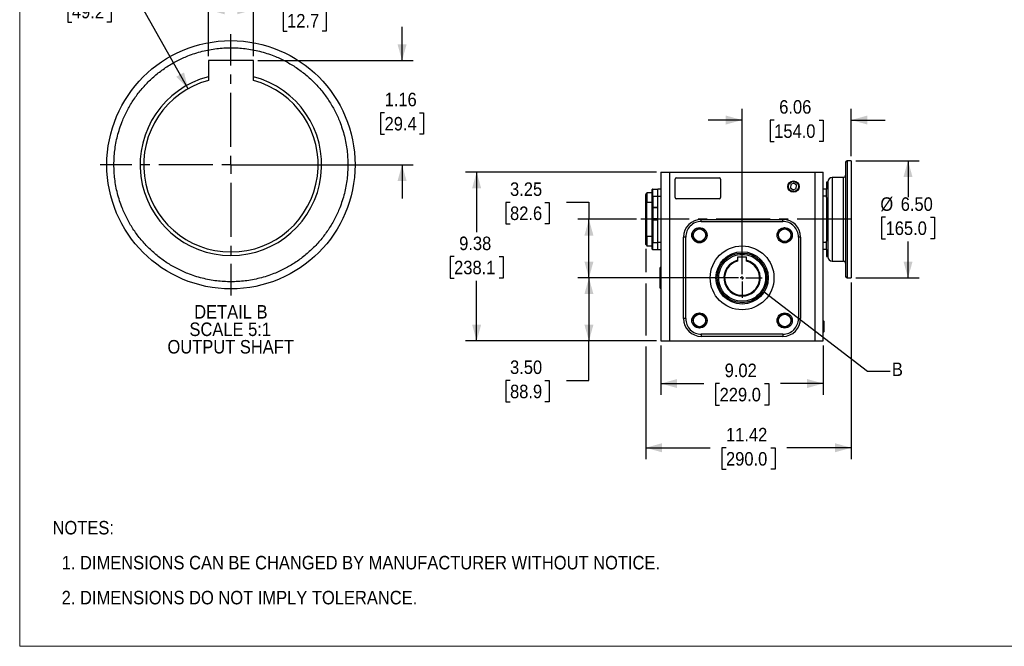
# Model space of a CAD drawing. Header units: inches. Extents: x 0 to 17, y 0 to 11.
# Tile 1 of 7: x 0 to 10.9, y 0 to 7. Entities that reach past the tile are written whole.
import ezdxf

# ---------------------------------------------------------------- set-up
doc = ezdxf.new("R2010")
doc.units = ezdxf.units.IN
doc.header["$MEASUREMENT"] = 0
doc.linetypes.add('SLD-Center', pattern=[0.75, 0.6, -0.05, 0.05, -0.05])
doc.linetypes.add('SLD-Solid', pattern=[0])
doc.layers.add('CENTER', color=40, linetype='SLD-Center')
doc.layers.add('SLD-DEFPOINTS', color=7, linetype='Continuous')
doc.layers.add('DIMENSIONS', color=140, linetype='SLD-Solid', lineweight=25)
doc.layers.add('TEXT', color=140, linetype='SLD-Solid', lineweight=25)
doc.styles.add('SLDTEXTSTYLE0', font='GOTHIC.TTF', dxfattribs={"width": 0.913})
doc.styles.get("Standard").update_dxf_attribs({"font": 'GOTHIC.TTF'})
doc.dimstyles.new('SLDDIMSTYLE0', dxfattribs={"dimtxt": 0.15, "dimasz": 0.18, "dimexe": 0, "dimexo": 0.0625, "dimgap": 0.0375, "dimtad": 0, "dimtih": 1, "dimtoh": 1, "dimlfac": 5, "dimrnd": 1e-09, "dimzin": 12, "dimdsep": 46, "dimtxsty": 'SLDTEXTSTYLE0', "dimsah": 1, "dimcen": 0.09, "dimadec": 0, "dimazin": 3, "dimtfac": 1, "dimtofl": 0, "dimtmove": 0, "dimatfit": 3, "dimfxl": 0, "dimfrac": 2, "dimtolj": 1, "dimtzin": 12, "dimarcsym": 0})
doc.dimstyles.new('SLDDIMSTYLE1', dxfattribs={"dimtxt": 0.15, "dimasz": 0.18, "dimexe": 0, "dimexo": 0.0625, "dimgap": 0.0375, "dimtad": 0, "dimtih": 1, "dimtoh": 1, "dimlfac": 5, "dimrnd": 1e-09, "dimzin": 12, "dimdsep": 46, "dimtxsty": 'SLDTEXTSTYLE0', "dimsah": 1, "dimcen": 0.09, "dimadec": 0, "dimazin": 3, "dimtfac": 1, "dimtmove": 0, "dimatfit": 0, "dimfxl": 0, "dimfrac": 2, "dimtolj": 1, "dimtzin": 12, "dimarcsym": 0})
doc.dimstyles.new('SLDDIMSTYLE11', dxfattribs={"dimtxt": 0.15, "dimasz": 0.18, "dimexe": 0, "dimexo": 0.0625, "dimgap": 0.0375, "dimtad": 0, "dimtih": 1, "dimtoh": 1, "dimrnd": 1e-09, "dimzin": 0, "dimdsep": 46, "dimtxsty": 'SLDTEXTSTYLE0', "dimsah": 1, "dimcen": 0.09, "dimadec": 0, "dimazin": 0, "dimtfac": 1, "dimtofl": 0, "dimtmove": 0, "dimatfit": 3, "dimfxl": 0, "dimfrac": 2, "dimtolj": 1, "dimtzin": 12, "dimarcsym": 0})
doc.dimstyles.new('SLDDIMSTYLE12', dxfattribs={"dimtxt": 0.15, "dimasz": 0.18, "dimexe": 0, "dimexo": 0.0625, "dimgap": 0.0375, "dimtad": 0, "dimtih": 1, "dimtoh": 1, "dimrnd": 1e-09, "dimzin": 12, "dimdsep": 46, "dimtxsty": 'SLDTEXTSTYLE0', "dimsah": 1, "dimcen": 0.09, "dimadec": 0, "dimazin": 3, "dimtfac": 1, "dimtmove": 0, "dimatfit": 0, "dimfxl": 0, "dimfrac": 2, "dimtolj": 1, "dimtzin": 12, "dimarcsym": 0})
doc.dimstyles.new('SLDDIMSTYLE13', dxfattribs={"dimtxt": 0.15, "dimasz": 0.18, "dimexe": 0, "dimexo": 0.0625, "dimgap": 0.0375, "dimtad": 0, "dimtih": 1, "dimtoh": 1, "dimrnd": 1e-09, "dimzin": 12, "dimdsep": 46, "dimtxsty": 'SLDTEXTSTYLE0', "dimsah": 1, "dimcen": 0, "dimadec": 0, "dimazin": 3, "dimtfac": 1, "dimtofl": 0, "dimtmove": 0, "dimatfit": 3, "dimfxl": 0, "dimfrac": 2, "dimtolj": 1, "dimtzin": 12, "dimarcsym": 0})
doc.dimstyles.new('SLDDIMSTYLE2', dxfattribs={"dimtxt": 0.15, "dimasz": 0.18, "dimexe": 0, "dimexo": 0.0625, "dimgap": 0.0375, "dimtad": 0, "dimtih": 1, "dimtoh": 1, "dimlfac": 5, "dimrnd": 1e-09, "dimzin": 4, "dimdsep": 46, "dimtxsty": 'SLDTEXTSTYLE0', "dimsah": 1, "dimcen": 0.09, "dimadec": 0, "dimazin": 1, "dimtfac": 1, "dimtofl": 0, "dimtmove": 0, "dimatfit": 3, "dimfxl": 0, "dimfrac": 2, "dimtolj": 1, "dimtzin": 12, "dimarcsym": 0})
doc.dimstyles.new('SLDDIMSTYLE3', dxfattribs={"dimtxt": 0.18, "dimasz": 0.18, "dimexe": 0, "dimexo": 0.0625, "dimgap": 0, "dimtad": 0, "dimtih": 1, "dimtoh": 1, "dimdec": 0, "dimrnd": 1e-09, "dimzin": 0, "dimdsep": 46, "dimtxsty": 'Standard', "dimblk1": 'NONE', "dimblk2": 'NONE', "dimsah": 1, "dimcen": 0.09, "dimadec": 0, "dimazin": 0, "dimtfac": 0.18, "dimtdec": 0, "dimtofl": 0, "dimtmove": 0, "dimatfit": 3, "dimldrblk": 'NONE', "dimfxl": 0, "dimfrac": 2, "dimtolj": 1, "dimtzin": 0, "dimarcsym": 0})

# ---------------------------------------------------------------- blocks, each defined once
blk = doc.blocks.new('Block2')
at = {"color": 7, "linetype": 'SLD-Solid', "lineweight": 18}
for p, q in [((0, 0), (0, 11)), ((17, 0), (0, 0))]:
    blk.add_line(p, q, dxfattribs=at)
blk = doc.blocks.new('SW_NOTE_0')
at = {"layer": 'TEXT', "color": 0, "char_height": 0.15, "attachment_point": 1, "style": 'SLDTEXTSTYLE0'}
for s, insert in [('NOTES:', (0, 0.192)), ('  1. DIMENSIONS CAN BE CHANGED BY MANUFACTURER WITHOUT NOTICE.', (0, -0.196)), ('  2. DIMENSIONS DO NOT IMPLY TOLERANCE.', (0, -0.584))]:
    blk.add_mtext(s, dxfattribs=dict(at, insert=insert))
blk = doc.blocks.new('_D')
at = {"layer": 'DIMENSIONS'}
for p, q in [((5.445, 4.928), (5.399, 4.928)), ((5.399, 4.928), (5.399, 4.69)), ((5.833, 4.928), (5.878, 4.928)), ((5.878, 4.928), (5.878, 4.69)), ((6.071, 4.929), (6.321, 4.929)), ((6.321, 4.929), (6.321, 4.74)), ((6.848, 4.74), (6.196, 4.74)), ((6.321, 4.09), (6.321, 4.74)), ((5.399, 4.69), (5.445, 4.69)), ((5.878, 4.69), (5.833, 4.69)), ((7.971, 4.09), (6.196, 4.09))]:
    blk.add_line(p, q, dxfattribs=at)
for points in [[(6.321, 4.74), (6.271, 4.56), (6.371, 4.56)], [(6.321, 4.09), (6.371, 4.27), (6.271, 4.27)]]:
    blk.add_solid(points, dxfattribs=at)
at = {"layer": 'DIMENSIONS', "char_height": 0.15, "attachment_point": 1, "style": 'SLDTEXTSTYLE0'}
for s, insert in [('3.25', (5.445, 5.15)), ('82.6', (5.445, 4.882))]:
    blk.add_mtext(s, dxfattribs=dict(at, insert=insert))
blk = doc.blocks.new('_D_1')
at = {"layer": 'DIMENSIONS'}
for p, q in [((8.021, 4.14), (8.021, 5.967)), ((9.234, 5.44), (9.234, 5.967)), ((8.021, 5.842), (7.646, 5.842)), ((8.378, 5.84), (8.333, 5.84)), ((8.333, 5.84), (8.333, 5.602)), ((8.877, 5.84), (8.923, 5.84)), ((8.923, 5.84), (8.923, 5.602)), ((9.234, 5.842), (9.609, 5.842)), ((8.333, 5.602), (8.378, 5.602)), ((8.923, 5.602), (8.877, 5.602))]:
    blk.add_line(p, q, dxfattribs=at)
for points in [[(8.021, 5.842), (7.841, 5.892), (7.841, 5.792)], [(9.234, 5.842), (9.414, 5.792), (9.414, 5.892)]]:
    blk.add_solid(points, dxfattribs=at)
at = {"layer": 'DIMENSIONS', "char_height": 0.15, "attachment_point": 1, "style": 'SLDTEXTSTYLE0'}
for s, insert in [('6.06', (8.434, 6.063)), ('154.0', (8.378, 5.794))]:
    blk.add_mtext(s, dxfattribs=dict(at, insert=insert))
blk = doc.blocks.new('_D_2')
at = {"layer": 'DIMENSIONS'}
for p, q in [((7.971, 4.09), (6.196, 4.09)), ((6.321, 4.09), (6.321, 3.39)), ((7.07, 3.39), (6.196, 3.39)), ((6.321, 2.952), (6.321, 3.39)), ((5.445, 2.951), (5.399, 2.951)), ((5.399, 2.951), (5.399, 2.713)), ((5.833, 2.951), (5.878, 2.951)), ((5.878, 2.951), (5.878, 2.713)), ((6.071, 2.952), (6.321, 2.952)), ((5.399, 2.713), (5.445, 2.713)), ((5.878, 2.713), (5.833, 2.713))]:
    blk.add_line(p, q, dxfattribs=at)
for points in [[(6.321, 4.09), (6.271, 3.91), (6.371, 3.91)], [(6.321, 3.39), (6.371, 3.57), (6.271, 3.57)]]:
    blk.add_solid(points, dxfattribs=at)
at = {"layer": 'DIMENSIONS', "char_height": 0.15, "attachment_point": 1, "style": 'SLDTEXTSTYLE0'}
for s, insert in [('3.50', (5.445, 3.173)), ('88.9', (5.445, 2.904))]:
    blk.add_mtext(s, dxfattribs=dict(at, insert=insert))
blk = doc.blocks.new('_D_3')
at = {"layer": 'DIMENSIONS'}
for p, q in [((7.07, 5.265), (4.949, 5.265)), ((5.074, 5.265), (5.074, 4.597)), ((4.824, 4.326), (4.779, 4.326)), ((4.779, 4.326), (4.779, 4.088)), ((5.323, 4.326), (5.369, 4.326)), ((5.369, 4.326), (5.369, 4.088)), ((4.779, 4.088), (4.824, 4.088)), ((5.074, 3.39), (5.074, 4.058)), ((5.369, 4.088), (5.323, 4.088)), ((7.07, 3.39), (4.949, 3.39))]:
    blk.add_line(p, q, dxfattribs=at)
for points in [[(5.074, 5.265), (5.024, 5.085), (5.124, 5.085)], [(5.074, 3.39), (5.124, 3.57), (5.024, 3.57)]]:
    blk.add_solid(points, dxfattribs=at)
at = {"layer": 'DIMENSIONS', "char_height": 0.15, "attachment_point": 1, "style": 'SLDTEXTSTYLE0'}
for s, insert in [('9.38', (4.88, 4.548)), ('238.1', (4.824, 4.28))]:
    blk.add_mtext(s, dxfattribs=dict(at, insert=insert))
blk = doc.blocks.new('_D_4')
at = {"layer": 'DIMENSIONS'}
for p, q in [((7.12, 3.34), (7.12, 2.792)), ((8.923, 3.34), (8.923, 2.792)), ((7.12, 2.917), (7.595, 2.917)), ((7.772, 2.916), (7.726, 2.916)), ((7.726, 2.916), (7.726, 2.678)), ((8.271, 2.916), (8.317, 2.916)), ((8.317, 2.916), (8.317, 2.678)), ((8.923, 2.917), (8.448, 2.917)), ((7.726, 2.678), (7.772, 2.678)), ((8.317, 2.678), (8.271, 2.678))]:
    blk.add_line(p, q, dxfattribs=at)
for points in [[(7.12, 2.917), (7.3, 2.867), (7.3, 2.967)], [(8.923, 2.917), (8.743, 2.967), (8.743, 2.867)]]:
    blk.add_solid(points, dxfattribs=at)
at = {"layer": 'DIMENSIONS', "char_height": 0.15, "attachment_point": 1, "style": 'SLDTEXTSTYLE0'}
for s, insert in [('9.02', (7.828, 3.138)), ('229.0', (7.772, 2.869))]:
    blk.add_mtext(s, dxfattribs=dict(at, insert=insert))
blk = doc.blocks.new('_D_5')
at = {"layer": 'DIMENSIONS'}
for p, q in [((6.951, 4.414), (6.951, 4.152)), ((6.951, 4.027), (6.951, 3.452)), ((9.234, 4.04), (9.234, 2.079)), ((6.951, 3.327), (6.951, 2.079)), ((6.951, 2.204), (7.666, 2.204)), ((7.843, 2.203), (7.797, 2.203)), ((7.797, 2.203), (7.797, 1.965)), ((8.342, 2.203), (8.387, 2.203)), ((8.387, 2.203), (8.387, 1.965)), ((9.234, 2.204), (8.519, 2.204)), ((7.797, 1.965), (7.843, 1.965)), ((8.387, 1.965), (8.342, 1.965))]:
    blk.add_line(p, q, dxfattribs=at)
for points in [[(6.951, 2.204), (7.131, 2.154), (7.131, 2.254)], [(9.234, 2.204), (9.054, 2.254), (9.054, 2.154)]]:
    blk.add_solid(points, dxfattribs=at)
at = {"layer": 'DIMENSIONS', "char_height": 0.15, "attachment_point": 1, "style": 'SLDTEXTSTYLE0'}
for s, insert in [('11.42', (7.843, 2.425)), ('290.0', (7.843, 2.156))]:
    blk.add_mtext(s, dxfattribs=dict(at, insert=insert))
blk = doc.blocks.new('_D_6')
at = {"layer": 'DIMENSIONS'}
for p, q in [((9.284, 5.39), (9.989, 5.39)), ((9.864, 5.39), (9.864, 4.987)), ((9.615, 4.762), (9.569, 4.762)), ((9.569, 4.762), (9.569, 4.524)), ((10.113, 4.762), (10.159, 4.762)), ((10.159, 4.762), (10.159, 4.524)), ((9.569, 4.524), (9.615, 4.524)), ((9.864, 4.09), (9.864, 4.493)), ((10.159, 4.524), (10.113, 4.524)), ((9.284, 4.09), (9.989, 4.09))]:
    blk.add_line(p, q, dxfattribs=at)
for points in [[(9.864, 5.39), (9.814, 5.21), (9.914, 5.21)], [(9.864, 4.09), (9.914, 4.27), (9.814, 4.27)]]:
    blk.add_solid(points, dxfattribs=at)
at = {"layer": 'DIMENSIONS', "char_height": 0.15, "attachment_point": 1, "style": 'SLDTEXTSTYLE0'}
for s, insert in [('%%c', (9.557, 4.984)), ('6.50', (9.783, 4.984)), ('165.0', (9.615, 4.716))]:
    blk.add_mtext(s, dxfattribs=dict(at, insert=insert))
blk = doc.blocks.new('SW_CENTERMARKSYMBOL_0')
at = {"layer": 'CENTER', "color": 0}
for p, q in [((0, 0.04), (0, 0.222)), ((-0.04, 0), (-0.222, 0)), ((0, 0), (-0.02, 0)), ((0, 0), (0, 0.02)), ((0, 0), (0, -0.02)), ((0, 0), (0.02, 0)), ((0.04, 0), (0.222, 0)), ((0, -0.04), (0, -0.222))]:
    blk.add_line(p, q, dxfattribs=at)
blk = doc.blocks.new('_None')
blk = doc.blocks.new('_D_20')
at = {"layer": 'DIMENSIONS'}
for p, q in [((2.095, 6.552), (2.095, 7.191)), ((2.595, 6.552), (2.595, 7.191)), ((2.095, 7.066), (2.595, 7.066)), ((2.595, 7.066), (2.792, 7.066)), ((2.969, 7.065), (2.924, 7.065)), ((2.924, 7.065), (2.924, 6.827)), ((3.357, 7.065), (3.403, 7.065)), ((3.403, 7.065), (3.403, 6.827)), ((2.924, 6.827), (2.969, 6.827)), ((3.403, 6.827), (3.357, 6.827))]:
    blk.add_line(p, q, dxfattribs=at)
for points in [[(2.095, 7.066), (2.275, 7.016), (2.275, 7.116)], [(2.595, 7.066), (2.415, 7.116), (2.415, 7.016)]]:
    blk.add_solid(points, dxfattribs=at)
at = {"layer": 'DIMENSIONS', "char_height": 0.15, "attachment_point": 1, "style": 'SLDTEXTSTYLE0'}
for s, insert in [('0.50', (2.969, 7.287)), ('12.7', (2.969, 7.019))]:
    blk.add_mtext(s, dxfattribs=dict(at, insert=insert))
blk = doc.blocks.new('_D_21')
at = {"layer": 'DIMENSIONS'}
for p, q in [((4.246, 6.502), (4.246, 6.877)), ((2.645, 6.502), (4.371, 6.502)), ((4.052, 5.923), (4.006, 5.923)), ((4.006, 5.923), (4.006, 5.685)), ((4.44, 5.923), (4.485, 5.923)), ((4.485, 5.923), (4.485, 5.685)), ((4.006, 5.685), (4.052, 5.685)), ((4.485, 5.685), (4.44, 5.685)), ((2.395, 5.346), (4.371, 5.346)), ((4.246, 5.346), (4.246, 4.971))]:
    blk.add_line(p, q, dxfattribs=at)
for points in [[(4.246, 6.502), (4.296, 6.682), (4.196, 6.682)], [(4.246, 5.346), (4.196, 5.166), (4.296, 5.166)]]:
    blk.add_solid(points, dxfattribs=at)
at = {"layer": 'DIMENSIONS', "char_height": 0.15, "attachment_point": 1, "style": 'SLDTEXTSTYLE0'}
for s, insert in [('1.16', (4.052, 6.145)), ('29.4', (4.052, 5.876))]:
    blk.add_mtext(s, dxfattribs=dict(at, insert=insert))
blk = doc.blocks.new('_D_22')
at = {"layer": 'DIMENSIONS'}
for p, q in [((0.58, 7.167), (0.535, 7.167)), ((0.535, 7.167), (0.535, 6.929)), ((0.968, 7.167), (1.014, 7.167)), ((1.014, 7.167), (1.014, 6.929)), ((1.332, 7.145), (1.082, 7.145)), ((1.87, 6.19), (1.332, 7.145)), ((0.535, 6.929), (0.58, 6.929)), ((1.014, 6.929), (0.968, 6.929))]:
    blk.add_line(p, q, dxfattribs=at)
blk.add_solid([(1.87, 6.19), (1.825, 6.371), (1.738, 6.322)], dxfattribs=at)
at = {"layer": 'DIMENSIONS', "char_height": 0.15, "attachment_point": 1, "style": 'SLDTEXTSTYLE0'}
for s, insert in [('%%c', (0.467, 7.389)), ('1.94', (0.694, 7.389)), ('49.2', (0.58, 7.121))]:
    blk.add_mtext(s, dxfattribs=dict(at, insert=insert))
blk = doc.blocks.new('SW_NOTE_4')
at = {"layer": 'TEXT', "color": 0, "char_height": 0.15, "attachment_point": 2, "style": 'SLDTEXTSTYLE0'}
for s, insert in [('DETAIL B', (0.391, 0.192)), ('SCALE 5:1', (0.384, -0.002)), ('OUTPUT SHAFT', (0.389, -0.196))]:
    blk.add_mtext(s, dxfattribs=dict(at, insert=insert))
blk = doc.blocks.new('SW_CENTERMARKSYMBOL_11')
at = {"layer": 'CENTER', "color": 0}
for p, q in [((0, 0.2), (0, 1.451)), ((-0.2, 0), (-1.451, 0)), ((0, 0), (-0.1, 0)), ((0, 0), (0, 0.1)), ((0, 0), (0, -0.1)), ((0, 0), (0.1, 0)), ((0.2, 0), (1.451, 0)), ((0, -0.2), (0, -1.451))]:
    blk.add_line(p, q, dxfattribs=at)

msp = doc.modelspace()

# ---------------------------------------------------------------- linework, layer by layer
for p, q in [((2.5955, 6.5024), (2.0955, 6.5024)), ((2.0955, 6.5024), (2.0955, 6.3221)), ((2.5955, 6.3221), (2.5955, 6.5024)), ((2.0955, 6.3221), (2.0955, 6.2814)), ((2.5955, 6.2814), (2.5955, 6.3221)), ((9.2341, 5.3896), (9.1868, 5.3896)), ((9.1868, 5.3896), (9.1868, 4.74)), ((9.2341, 5.3896), (9.2341, 4.74)), ((7.1199, 5.265), (7.1199, 3.39)), ((7.1199, 5.265), (7.2144, 5.265)), ((7.2144, 5.265), (7.2144, 3.39)), ((7.2144, 5.265), (8.8286, 5.265)), ((8.8286, 5.265), (8.8286, 3.39)), ((8.8286, 5.265), (8.9231, 5.265)), ((8.9231, 3.39), (8.9231, 5.265)), ((7.2774, 4.9816), (7.2774, 5.1863)), ((7.2931, 5.202), (7.7656, 5.202)), ((7.7813, 5.1863), (7.7813, 4.9816)), ((8.5971, 5.1397), (8.5635, 5.1257)), ((8.6259, 5.1176), (8.5971, 5.1397)), ((8.9742, 5.1534), (8.9585, 5.1534)), ((8.9585, 5.1534), (8.9585, 5.0746)), ((8.9742, 5.1573), (8.9742, 4.3227)), ((9.1475, 5.2046), (9.0215, 5.2046)), ((9.0215, 5.2046), (9.0215, 4.74)), ((9.1475, 4.74), (9.1475, 5.2046)), ((6.9636, 5.0334), (6.9585, 5.0283)), ((7.0215, 5.0334), (6.9636, 5.0334)), ((6.9636, 5.0334), (6.9636, 4.9822)), ((7.0215, 4.9959), (7.0215, 5.0725)), ((7.0294, 4.9959), (7.0294, 5.0746)), ((7.0294, 5.0746), (7.0845, 5.0746)), ((7.0845, 4.9959), (7.0845, 5.0746)), ((7.1199, 5.0746), (7.0845, 5.0746)), ((8.5635, 5.1257), (8.5588, 5.0897)), ((8.5588, 5.0897), (8.5876, 5.0676)), ((8.5876, 5.0676), (8.6212, 5.0815)), ((8.6212, 5.0815), (8.6259, 5.1176)), ((8.9585, 5.0746), (8.9231, 5.0746)), ((8.9585, 4.9959), (8.9585, 5.0746)), ((6.9585, 5.0235), (6.9506, 5.0156)), ((6.9506, 5.0156), (6.9506, 4.4644)), ((6.9585, 5.0283), (6.9585, 4.9822)), ((6.9585, 4.9822), (6.9585, 4.9361)), ((6.9585, 4.9361), (6.9636, 4.931)), ((6.9585, 4.9361), (6.9585, 4.74)), ((6.9636, 4.9822), (6.9636, 4.931)), ((6.9636, 4.931), (7.0215, 4.931)), ((7.0215, 4.8752), (7.0215, 4.9959)), ((7.0294, 4.9959), (7.0845, 4.9959)), ((7.0294, 4.9959), (7.0294, 4.8758)), ((7.0845, 4.8758), (7.0845, 4.9959)), ((7.0845, 4.4841), (7.0845, 4.9959)), ((7.0845, 4.9959), (7.1199, 4.9959)), ((7.7656, 4.9658), (7.2931, 4.9658)), ((8.9585, 4.9959), (8.9231, 4.9959)), ((8.9585, 4.9827), (8.9585, 4.9959)), ((8.9585, 4.9827), (8.9585, 4.4973)), ((7.0215, 4.8686), (7.0215, 4.8752)), ((7.0215, 4.7476), (7.0215, 4.8686)), ((7.0294, 4.8758), (7.0845, 4.8758)), ((7.0845, 4.868), (7.0294, 4.868)), ((7.0294, 4.868), (7.0294, 4.7479)), ((7.0845, 4.7479), (7.0845, 4.868)), ((9.1731, 4.8581), (9.1711, 4.8581)), ((6.9585, 4.74), (6.9585, 4.5439)), ((7.0215, 4.7324), (7.0215, 4.7476)), ((7.0215, 4.4841), (7.0215, 4.7324)), ((7.0294, 4.7479), (7.0845, 4.7479)), ((7.0845, 4.7321), (7.0294, 4.7321)), ((7.0294, 4.7321), (7.0294, 4.4841)), ((7.0845, 4.4841), (7.0845, 4.7321)), ((7.5687, 4.716), (7.5687, 4.7396)), ((7.5687, 4.7396), (8.4742, 4.7396)), ((7.5687, 4.716), (8.4742, 4.716)), ((8.4742, 4.716), (8.4742, 4.7396)), ((9.0215, 4.74), (9.0215, 4.2754)), ((9.1475, 4.2754), (9.1475, 4.74)), ((9.1868, 4.74), (9.1868, 4.0904)), ((9.2341, 4.74), (9.2341, 4.0904)), ((9.1711, 4.6219), (9.1731, 4.6219)), ((6.9636, 4.549), (6.9585, 4.5439)), ((6.9585, 4.5439), (6.9585, 4.4517)), ((7.0215, 4.549), (6.9636, 4.549)), ((6.9636, 4.549), (6.9636, 4.4466)), ((7.0215, 4.4075), (7.0215, 4.4841)), ((7.0294, 4.4841), (7.0845, 4.4841)), ((7.0294, 4.4054), (7.0294, 4.4841)), ((7.0845, 4.4054), (7.0845, 4.4841)), ((7.1199, 4.4841), (7.0845, 4.4841)), ((7.3719, 3.6372), (7.3719, 4.5428)), ((7.3955, 4.5428), (7.3719, 4.5428)), ((7.3955, 3.6372), (7.3955, 4.5428)), ((8.6475, 4.5428), (8.6475, 3.6372)), ((8.6711, 4.5428), (8.6475, 4.5428)), ((8.6711, 4.5428), (8.6711, 3.6372)), ((8.9585, 4.4841), (8.9231, 4.4841)), ((8.9585, 4.4841), (8.9585, 4.4973)), ((8.9585, 4.4054), (8.9585, 4.4841)), ((6.9506, 4.4644), (6.9585, 4.4565)), ((6.9585, 4.4517), (6.9636, 4.4466)), ((6.9636, 4.4466), (7.0215, 4.4466)), ((7.0294, 4.4054), (7.0845, 4.4054)), ((7.0845, 4.4054), (7.1199, 4.4054)), ((8.9585, 4.4054), (8.9231, 4.4054)), ((8.9585, 4.4054), (8.9585, 4.3266)), ((8.0715, 4.3213), (7.9715, 4.3213)), ((7.9715, 4.3213), (7.9715, 4.2853)), ((8.0715, 4.2853), (8.0715, 4.3213)), ((8.9585, 4.3266), (8.9742, 4.3266)), ((9.0215, 4.2754), (9.1475, 4.2754)), ((7.1199, 4.2042), (7.112, 4.2042)), ((7.112, 3.9758), (7.112, 4.2042)), ((7.1199, 4.2038), (7.1196, 4.2057)), ((9.1868, 4.0904), (9.2341, 4.0904)), ((7.112, 3.9758), (7.1199, 3.9758)), ((7.3955, 3.6372), (7.3719, 3.6372)), ((8.6475, 3.6372), (8.6711, 3.6372)), ((8.9251, 3.6142), (8.9231, 3.6141)), ((8.9328, 3.6065), (8.9251, 3.6142)), ((8.9251, 3.4887), (8.9251, 3.6142)), ((8.9328, 3.4963), (8.9328, 3.6065)), ((7.1199, 3.39), (7.2144, 3.39)), ((7.2144, 3.39), (8.8286, 3.39)), ((8.4742, 3.464), (7.5687, 3.464)), ((7.5687, 3.464), (7.5687, 3.4404)), ((8.4742, 3.4404), (7.5687, 3.4404)), ((8.4742, 3.464), (8.4742, 3.4404)), ((8.8286, 3.39), (8.9231, 3.39)), ((8.9231, 3.4887), (8.9251, 3.4887)), ((8.9251, 3.4887), (8.9328, 3.4963))]:
    msp.add_line(p, q)
for centre, radius in [((2.3455, 5.3457), 1.378), ((8.5924, 5.1036), 0.0628), ((8.5924, 5.1036), 0.0551), ((7.5482, 4.5633), 0.0846), ((7.5482, 4.5633), 0.0696), ((8.4947, 4.5633), 0.0846), ((8.4947, 4.5633), 0.0696), ((8.0215, 4.09), 0.3543), ((8.0215, 4.09), 0.2756), ((7.5482, 3.6167), 0.0846), ((7.5482, 3.6167), 0.0696), ((8.4947, 3.6167), 0.0846), ((8.4947, 3.6167), 0.0696)]:
    msp.add_circle(centre, radius)
for centre, radius, start, end in [((2.3455, 5.3457), 1.0079, 104.36197, 75.63803), ((2.3455, 5.3457), 0.9685, 104.95914, 75.04086), ((9.1868, 5.3739), 0.0157, 90, 180), ((7.2931, 5.1863), 0.0157, 90, 180), ((7.7656, 5.1863), 0.0157, 0, 90), ((9.0215, 5.1573), 0.0472, 90, 180), ((9.1475, 5.2282), 0.0236, 270, 0), ((7.0294, 5.0589), 0.0157, 90, 120), ((7.2931, 4.9816), 0.0157, 180, 270), ((7.7656, 4.9816), 0.0157, 270, 0), ((7.5687, 4.5428), 0.1969, 90, 180), ((8.4742, 4.5428), 0.1969, 0, 90), ((7.0294, 4.4211), 0.0157, 240, 270), ((8.0215, 4.09), 0.2016, 104.36197, 75.63803), ((8.0215, 4.09), 0.1937, 104.95914, 75.04086), ((9.0215, 4.3227), 0.0472, 180, 270), ((9.1475, 4.2518), 0.0236, 0, 90), ((9.1868, 4.1061), 0.0157, 180, 270), ((7.5687, 3.6372), 0.1969, 180, 270), ((8.4742, 3.6372), 0.1969, 270, 0)]:
    msp.add_arc(centre, radius, start, end)
for points, knots in [([(1.0463, 5.3457), (1.0481, 5.3986), (1.0519, 5.5058), (1.0831, 5.6666), (1.1303, 5.8137), (1.1899, 5.9444), (1.2567, 6.0587), (1.3352, 6.1664), (1.4252, 6.266), (1.5248, 6.356), (1.6325, 6.4345), (1.7468, 6.5013), (1.8776, 6.5608), (2.0246, 6.6084), (2.1854, 6.6384), (2.3455, 6.6482), (2.5056, 6.6384), (2.6663, 6.6084), (2.8134, 6.5609), (2.9441, 6.5013), (3.0584, 6.4345), (3.1661, 6.356), (3.2658, 6.266), (3.3557, 6.1664), (3.4343, 6.0587), (3.5011, 5.9444), (3.5606, 5.8137), (3.6079, 5.6666), (3.6391, 5.5058), (3.6428, 5.3986), (3.6447, 5.3457)], [0, 0, 0, 0, 0.0388137, 0.0788311, 0.1199757, 0.152137, 0.1843034, 0.2171491, 0.25, 0.2828457, 0.3156965, 0.3478579, 0.3800243, 0.4211643, 0.4611828, 0.5, 0.5388126, 0.5788312, 0.6199757, 0.652137, 0.6843034, 0.7171491, 0.75, 0.7828457, 0.8156966, 0.8478579, 0.8800243, 0.9211643, 0.961184, 1, 1, 1, 1]), ([(9.1711, 5.3739), (9.1711, 5.3739), (9.1711, 5.3071), (9.1711, 5.0693), (9.1711, 4.9081), (9.1711, 4.74)], [0, 0, 0, 0, 0.5, 0.5, 1, 1, 1, 1]), ([(3.6447, 5.3457), (3.6428, 5.2929), (3.6391, 5.1857), (3.6079, 5.0249), (3.5606, 4.8778), (3.5011, 4.7471), (3.4343, 4.6328), (3.3557, 4.5251), (3.2658, 4.4254), (3.1661, 4.3355), (3.0584, 4.2569), (2.9442, 4.1902), (2.8134, 4.1306), (2.6664, 4.0831), (2.5056, 4.0531), (2.3455, 4.0433), (2.1854, 4.0531), (2.0246, 4.0831), (1.8776, 4.1306), (1.7468, 4.1902), (1.6325, 4.2569), (1.5248, 4.3355), (1.4252, 4.4254), (1.3352, 4.5251), (1.2567, 4.6328), (1.1899, 4.7471), (1.1303, 4.8778), (1.0831, 5.0249), (1.0519, 5.1857), (1.0481, 5.2929), (1.0463, 5.3457)], [0, 0, 0, 0, 0.0388137, 0.0788312, 0.1199757, 0.152137, 0.1843035, 0.2171491, 0.25, 0.2828457, 0.3156966, 0.3478579, 0.3800243, 0.4211643, 0.4611828, 0.5, 0.5388126, 0.5788312, 0.6199757, 0.652137, 0.6843034, 0.7171491, 0.75, 0.7828457, 0.8156965, 0.8478579, 0.8800243, 0.9211643, 0.961184, 1, 1, 1, 1]), ([(7.0294, 4.8758), (7.028, 4.8758), (7.0266, 4.8758), (7.0246, 4.8758), (7.0239, 4.8757), (7.0227, 4.8755), (7.0221, 4.8754), (7.0215, 4.8752)], [0, 0, 0, 0, 0.5, 0.5, 0.75, 0.75, 1, 1, 1, 1]), ([(7.0215, 4.8686), (7.0221, 4.8684), (7.0227, 4.8682), (7.0239, 4.8681), (7.0246, 4.868), (7.0266, 4.8679), (7.028, 4.868), (7.0294, 4.868)], [0, 0, 0, 0, 0.25, 0.25, 0.5, 0.5, 1, 1, 1, 1]), ([(7.0294, 4.7479), (7.028, 4.7479), (7.0266, 4.7479), (7.0246, 4.7478), (7.024, 4.7478), (7.0227, 4.7477), (7.0221, 4.7477), (7.0215, 4.7476)], [0, 0, 0, 0, 0.5, 0.5, 0.75, 0.75, 1, 1, 1, 1]), ([(7.0215, 4.7324), (7.0221, 4.7323), (7.0227, 4.7323), (7.024, 4.7322), (7.0246, 4.7322), (7.0266, 4.7321), (7.028, 4.7321), (7.0294, 4.7321)], [0, 0, 0, 0, 0.25, 0.25, 0.5, 0.5, 1, 1, 1, 1]), ([(7.5687, 4.716), (7.5228, 4.716), (7.4787, 4.6977), (7.4138, 4.6328), (7.3955, 4.5887), (7.3955, 4.5428)], [0, 0, 0, 0, 0.5, 0.5, 1, 1, 1, 1]), ([(8.6475, 4.5428), (8.6475, 4.5887), (8.6292, 4.6328), (8.5642, 4.6977), (8.5202, 4.716), (8.4742, 4.716)], [0, 0, 0, 0, 0.5, 0.5, 1, 1, 1, 1]), ([(9.1711, 4.74), (9.1711, 4.5719), (9.1711, 4.4107), (9.1711, 4.1729), (9.1711, 4.1061), (9.1711, 4.1061)], [0, 0, 0, 0, 0.5, 0.5, 1, 1, 1, 1]), ([(7.5039, 4.632), (7.5008, 4.626), (7.4977, 4.62), (7.4915, 4.608), (7.4884, 4.6019), (7.4821, 4.5897), (7.479, 4.5836), (7.4727, 4.5713), (7.4696, 4.5653), (7.4665, 4.5593)], [0, 0, 0, 0, 0.25, 0.25, 0.5, 0.5, 0.75, 0.75, 1, 1, 1, 1]), ([(7.5856, 4.636), (7.5789, 4.6357), (7.5721, 4.6354), (7.5586, 4.6347), (7.5518, 4.6344), (7.5381, 4.6337), (7.5312, 4.6334), (7.5175, 4.6327), (7.5107, 4.6324), (7.5039, 4.632)], [0, 0, 0, 0, 0.25, 0.25, 0.5, 0.5, 0.75, 0.75, 1, 1, 1, 1]), ([(7.63, 4.5673), (7.6263, 4.5729), (7.6226, 4.5786), (7.6153, 4.59), (7.6116, 4.5957), (7.6042, 4.6072), (7.6004, 4.613), (7.593, 4.6246), (7.5893, 4.6304), (7.5856, 4.636)], [0, 0, 0, 0, 0.25, 0.25, 0.5, 0.5, 0.75, 0.75, 1, 1, 1, 1]), ([(8.4907, 4.645), (8.4851, 4.6413), (8.4794, 4.6377), (8.468, 4.6303), (8.4623, 4.6266), (8.4508, 4.6192), (8.445, 4.6155), (8.4334, 4.608), (8.4277, 4.6043), (8.422, 4.6007)], [0, 0, 0, 0, 0.25, 0.25, 0.5, 0.5, 0.75, 0.75, 1, 1, 1, 1]), ([(8.422, 4.6007), (8.4223, 4.5939), (8.4226, 4.5872), (8.4233, 4.5736), (8.4236, 4.5668), (8.4243, 4.5531), (8.4246, 4.5463), (8.4253, 4.5325), (8.4256, 4.5257), (8.426, 4.5189)], [0, 0, 0, 0, 0.25, 0.25, 0.5, 0.5, 0.75, 0.75, 1, 1, 1, 1]), ([(8.5635, 4.6076), (8.5575, 4.6107), (8.5515, 4.6138), (8.5394, 4.62), (8.5334, 4.6231), (8.5212, 4.6293), (8.5151, 4.6325), (8.5028, 4.6388), (8.4968, 4.6419), (8.4907, 4.645)], [0, 0, 0, 0, 0.25, 0.25, 0.5, 0.5, 0.75, 0.75, 1, 1, 1, 1]), ([(8.5675, 4.5259), (8.5672, 4.5326), (8.5669, 4.5393), (8.5662, 4.5529), (8.5659, 4.5597), (8.5652, 4.5734), (8.5649, 4.5803), (8.5642, 4.594), (8.5639, 4.6008), (8.5635, 4.6076)], [0, 0, 0, 0, 0.25, 0.25, 0.5, 0.5, 0.75, 0.75, 1, 1, 1, 1]), ([(7.4665, 4.5593), (7.4701, 4.5536), (7.4738, 4.5479), (7.4812, 4.5365), (7.4849, 4.5308), (7.4923, 4.5193), (7.496, 4.5135), (7.5035, 4.5019), (7.5072, 4.4962), (7.5108, 4.4905)], [0, 0, 0, 0, 0.25, 0.25, 0.5, 0.5, 0.75, 0.75, 1, 1, 1, 1]), ([(7.5108, 4.4905), (7.5176, 4.4908), (7.5243, 4.4911), (7.5379, 4.4918), (7.5447, 4.4921), (7.5583, 4.4928), (7.5652, 4.4931), (7.579, 4.4938), (7.5858, 4.4941), (7.5926, 4.4945)], [0, 0, 0, 0, 0.25, 0.25, 0.5, 0.5, 0.75, 0.75, 1, 1, 1, 1]), ([(7.5926, 4.4945), (7.5956, 4.5005), (7.5987, 4.5065), (7.6049, 4.5186), (7.608, 4.5246), (7.6143, 4.5368), (7.6174, 4.5429), (7.6237, 4.5552), (7.6269, 4.5612), (7.63, 4.5673)], [0, 0, 0, 0, 0.25, 0.25, 0.5, 0.5, 0.75, 0.75, 1, 1, 1, 1]), ([(8.426, 4.5189), (8.432, 4.5158), (8.438, 4.5128), (8.45, 4.5066), (8.4561, 4.5034), (8.4683, 4.4972), (8.4744, 4.494), (8.4867, 4.4877), (8.4927, 4.4846), (8.4987, 4.4815)], [0, 0, 0, 0, 0.25, 0.25, 0.5, 0.5, 0.75, 0.75, 1, 1, 1, 1]), ([(8.4987, 4.4815), (8.5044, 4.4852), (8.5101, 4.4888), (8.5215, 4.4962), (8.5272, 4.4999), (8.5387, 4.5073), (8.5445, 4.511), (8.5561, 4.5185), (8.5618, 4.5222), (8.5675, 4.5259)], [0, 0, 0, 0, 0.25, 0.25, 0.5, 0.5, 0.75, 0.75, 1, 1, 1, 1]), ([(7.7616, 4.09), (7.7616, 4.1589), (7.789, 4.225), (7.8865, 4.3225), (7.9526, 4.3498), (8.0904, 4.3498), (8.1565, 4.3225), (8.254, 4.225), (8.2813, 4.1589), (8.2813, 4.09)], [0, 0, 0, 0, 0.25, 0.25, 0.5, 0.5, 0.75, 0.75, 1, 1, 1, 1]), ([(8.2813, 4.09), (8.2813, 4.0211), (8.254, 3.955), (8.1565, 3.8575), (8.0904, 3.8302), (7.9526, 3.8302), (7.8865, 3.8575), (7.789, 3.955), (7.7616, 4.0211), (7.7616, 4.09)], [0, 0, 0, 0, 0.25, 0.25, 0.5, 0.5, 0.75, 0.75, 1, 1, 1, 1]), ([(7.3955, 3.6372), (7.3955, 3.5913), (7.4138, 3.5472), (7.4787, 3.4823), (7.5228, 3.464), (7.5687, 3.464)], [0, 0, 0, 0, 0.5, 0.5, 1, 1, 1, 1]), ([(7.5442, 3.6985), (7.5386, 3.6948), (7.5329, 3.6912), (7.5215, 3.6838), (7.5157, 3.6801), (7.5042, 3.6727), (7.4984, 3.669), (7.4869, 3.6615), (7.4811, 3.6578), (7.4754, 3.6541)], [0, 0, 0, 0, 0.25, 0.25, 0.5, 0.5, 0.75, 0.75, 1, 1, 1, 1]), ([(7.4754, 3.6541), (7.4758, 3.6474), (7.4761, 3.6407), (7.4768, 3.6271), (7.4771, 3.6203), (7.4778, 3.6066), (7.4781, 3.5997), (7.4788, 3.586), (7.4791, 3.5792), (7.4794, 3.5724)], [0, 0, 0, 0, 0.25, 0.25, 0.5, 0.5, 0.75, 0.75, 1, 1, 1, 1]), ([(7.617, 3.6611), (7.611, 3.6641), (7.605, 3.6672), (7.5929, 3.6734), (7.5869, 3.6766), (7.5747, 3.6828), (7.5686, 3.686), (7.5563, 3.6923), (7.5502, 3.6954), (7.5442, 3.6985)], [0, 0, 0, 0, 0.25, 0.25, 0.5, 0.5, 0.75, 0.75, 1, 1, 1, 1]), ([(7.621, 3.5793), (7.6207, 3.5861), (7.6203, 3.5928), (7.6197, 3.6064), (7.6193, 3.6132), (7.6187, 3.6269), (7.6183, 3.6337), (7.6177, 3.6475), (7.6173, 3.6543), (7.617, 3.6611)], [0, 0, 0, 0, 0.25, 0.25, 0.5, 0.5, 0.75, 0.75, 1, 1, 1, 1]), ([(8.4504, 3.6855), (8.4473, 3.6795), (8.4442, 3.6735), (8.438, 3.6614), (8.4349, 3.6554), (8.4287, 3.6432), (8.4255, 3.6371), (8.4192, 3.6248), (8.4161, 3.6188), (8.413, 3.6127)], [0, 0, 0, 0, 0.25, 0.25, 0.5, 0.5, 0.75, 0.75, 1, 1, 1, 1]), ([(8.413, 3.6127), (8.4167, 3.6071), (8.4203, 3.6014), (8.4277, 3.59), (8.4314, 3.5843), (8.4388, 3.5727), (8.4425, 3.567), (8.45, 3.5554), (8.4537, 3.5496), (8.4573, 3.544)], [0, 0, 0, 0, 0.25, 0.25, 0.5, 0.5, 0.75, 0.75, 1, 1, 1, 1]), ([(8.5321, 3.6895), (8.5254, 3.6892), (8.5187, 3.6889), (8.5051, 3.6882), (8.4983, 3.6879), (8.4846, 3.6872), (8.4777, 3.6869), (8.464, 3.6862), (8.4572, 3.6858), (8.4504, 3.6855)], [0, 0, 0, 0, 0.25, 0.25, 0.5, 0.5, 0.75, 0.75, 1, 1, 1, 1]), ([(8.4742, 3.464), (8.5202, 3.464), (8.5642, 3.4823), (8.6292, 3.5472), (8.6475, 3.5913), (8.6475, 3.6372)], [0, 0, 0, 0, 0.5, 0.5, 1, 1, 1, 1]), ([(8.5765, 3.6207), (8.5728, 3.6264), (8.5692, 3.6321), (8.5618, 3.6435), (8.5581, 3.6492), (8.5507, 3.6607), (8.547, 3.6665), (8.5395, 3.6781), (8.5358, 3.6838), (8.5321, 3.6895)], [0, 0, 0, 0, 0.25, 0.25, 0.5, 0.5, 0.75, 0.75, 1, 1, 1, 1]), ([(8.5391, 3.548), (8.5422, 3.554), (8.5452, 3.56), (8.5515, 3.572), (8.5546, 3.5781), (8.5608, 3.5903), (8.564, 3.5964), (8.5703, 3.6087), (8.5734, 3.6147), (8.5765, 3.6207)], [0, 0, 0, 0, 0.25, 0.25, 0.5, 0.5, 0.75, 0.75, 1, 1, 1, 1]), ([(7.4794, 3.5724), (7.4854, 3.5693), (7.4915, 3.5662), (7.5035, 3.56), (7.5096, 3.5569), (7.5218, 3.5507), (7.5279, 3.5475), (7.5401, 3.5412), (7.5462, 3.5381), (7.5522, 3.535)], [0, 0, 0, 0, 0.25, 0.25, 0.5, 0.5, 0.75, 0.75, 1, 1, 1, 1]), ([(7.5522, 3.535), (7.5579, 3.5387), (7.5636, 3.5423), (7.575, 3.5497), (7.5807, 3.5534), (7.5922, 3.5608), (7.598, 3.5645), (7.6096, 3.572), (7.6153, 3.5757), (7.621, 3.5793)], [0, 0, 0, 0, 0.25, 0.25, 0.5, 0.5, 0.75, 0.75, 1, 1, 1, 1]), ([(8.4573, 3.544), (8.4641, 3.5443), (8.4708, 3.5446), (8.4844, 3.5453), (8.4912, 3.5456), (8.5049, 3.5463), (8.5117, 3.5466), (8.5255, 3.5473), (8.5323, 3.5476), (8.5391, 3.548)], [0, 0, 0, 0, 0.25, 0.25, 0.5, 0.5, 0.75, 0.75, 1, 1, 1, 1])]:
    msp.add_open_spline(points, degree=3, knots=knots)
for points in [[(7.0294, 4.9959), (7.0266, 4.9959), (7.0239, 4.9959), (7.0215, 4.9959)], [(7.0215, 4.4841), (7.0239, 4.4841), (7.0266, 4.4841), (7.0294, 4.4841)], [(7.9715, 4.2853), (7.9715, 4.2826), (7.9715, 4.2798), (7.9715, 4.2771)], [(8.0715, 4.2771), (8.0715, 4.2798), (8.0715, 4.2826), (8.0715, 4.2853)]]:
    msp.add_open_spline(points, degree=3)
at = {"layer": 'CENTER', "linetype": 'SLD-Center'}
msp.add_line((9.2341, 4.74), (6.8976, 4.74), dxfattribs=at)
at = {"layer": 'TEXT'}
msp.add_circle((8.0215, 4.09), 0.2902, dxfattribs=at)

# ---------------------------------------------------------------- block references
at = {"layer": 'CENTER'}
for name, p in [('SW_CENTERMARKSYMBOL_11', (2.3455, 5.3457)), ('SW_CENTERMARKSYMBOL_0', (8.0215, 4.09))]:
    msp.add_blockref(name, p, dxfattribs=at)
at = {"layer": 'SLD-DEFPOINTS'}
msp.add_blockref('Block2', (0, 0), dxfattribs=at)
at = {"layer": 'TEXT'}
for name, p in [('SW_NOTE_4', (1.9539, 3.5962)), ('SW_NOTE_0', (0.3646, 1.1997))]:
    msp.add_blockref(name, p, dxfattribs=at)

# ---------------------------------------------------------------- texts
at = {"layer": 'TEXT', "insert": (9.685, 3.1504), "char_height": 0.15, "attachment_point": 1, "style": 'SLDTEXTSTYLE0'}
msp.add_mtext('B', dxfattribs=at)

# ---------------------------------------------------------------- dimensions: what is measured, and where the dimension line sits
at = {"layer": 'DIMENSIONS'}
dim = msp.add_diameter_dim_2p(p1=(2.8209, 4.502), p2=(1.87, 6.1895), dimstyle='SLDDIMSTYLE13', dxfattribs=at)
dim.commit()
dim.dimension.update_dxf_attribs({"geometry": '_D_22', "text_midpoint": (0.7744, 7.1453), "dimtype": 163})
for base, p1, p2, dimstyle, picture, middle in [((2.0955, 7.0663), (2.5955, 6.5024), (2.0955, 6.5024), 'SLDDIMSTYLE11', '_D_20', (3.1634, 7.0663)), ((9.2341, 5.8416), (8.0215, 4.09), (9.2341, 5.3896), 'SLDDIMSTYLE1', '_D_1', (8.6278, 5.8416)), ((9.2341, 2.204), (6.9506, 4.4644), (9.2341, 4.0904), 'SLDDIMSTYLE0', '_D_5', (8.0924, 2.204))]:
    dim = msp.add_linear_dim(base=base, p1=p1, p2=p2, dimstyle=dimstyle, dxfattribs=at)
    dim.commit()
    dim.dimension.update_dxf_attribs({"geometry": picture, "text_midpoint": middle, "dimtype": 160})
for base, p1, p2, angle, dimstyle, picture, middle in [((4.2458, 6.5024), (2.3455, 5.3457), (2.5955, 6.5024), 90, 'SLDDIMSTYLE12', '_D_21', (4.2458, 5.9241)), ((5.07384, 3.39), (7.11991, 5.26504), (7.11991, 3.39), 90, 'SLDDIMSTYLE0', '_D_3', (5.07384, 4.32752)), ((6.3207, 4.74), (8.0215, 4.09), (6.8976, 4.74), 90, 'SLDDIMSTYLE0', '_D', (6.3207, 4.9294)), ((6.3207, 3.39), (8.0215, 4.09), (7.1199, 3.39), 90, 'SLDDIMSTYLE2', '_D_2', (6.3207, 2.9519)), ((8.9231, 2.917), (7.1199, 3.39), (8.9231, 3.39), 0, 'SLDDIMSTYLE0', '_D_4', (8.0215, 2.917))]:
    dim = msp.add_linear_dim(base=base, p1=p1, p2=p2, angle=angle, dimstyle=dimstyle, dxfattribs=at)
    dim.commit()
    dim.dimension.update_dxf_attribs({"geometry": picture, "text_midpoint": middle, "dimtype": 160})
dim = msp.add_linear_dim(base=(9.864, 5.3896), p1=(9.2341, 4.0904), p2=(9.2341, 5.3896), angle=90, text='%%c<>', dimstyle='SLDDIMSTYLE2', dxfattribs=at)
dim.commit()
dim.dimension.update_dxf_attribs({"geometry": '_D_6', "text_midpoint": (9.864, 4.74), "dimtype": 160})

# ---------------------------------------------------------------- leaders
at = {"layer": 'TEXT', "has_arrowhead": 0}
msp.add_leader([(8.2671, 3.9354), (9.4153, 3.055), (9.6653, 3.055)], dimstyle='SLDDIMSTYLE3', dxfattribs=at)

doc.saveas('drawing.dxf')
